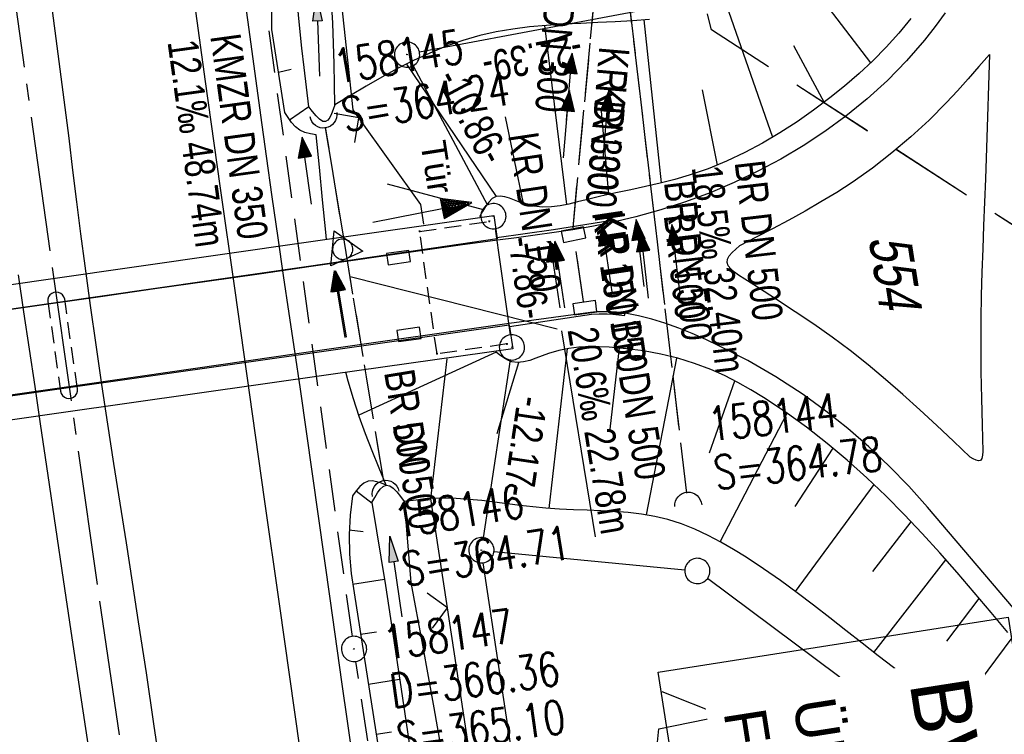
# Model space of a CAD drawing. Extents: x 510806 to 511233, y 466129 to 467087.
# Tile 21 of 35: x 511045 to 511103, y 466620 to 466663. Entities that reach past the tile are written whole.
import ezdxf

# ---------------------------------------------------------------- set-up
doc = ezdxf.new("R2010")
doc.units = 0
doc.header["$LTSCALE"] = 10
doc.header["$MEASUREMENT"] = 0
for name, pattern in [('ACHSE', [5.5, 4, -0.5, 0.5, -0.5]), ('AUSGEZOGEN', [0]), ('LT00', [0]), ('LT05', [0.7, 0.5, -0.2]), ('LT12', [0.4, 0.3, -0.1]), ('LT17', [0.15, 0.1, -0.05]), ('STRICHLINIE2', [0.375, 0.25, -0.125])]:
    doc.linetypes.add(name, pattern=pattern)
doc.layers.get('0').update_dxf_attribs({"linetype": 'LT00'})
for name, color, linetype in [('--EK_BW_TEXT_B', 20, 'LT00'), ('--EK_FBR', 1, 'LT00'), ('--EK_Halt-Pfeil', 4, 'LT00'), ('--EK_Haltung', 7, 'STRICHLINIE2'), ('--EK_Haltung-Text', 140, 'LT00'), ('--EK_Schacht-Text', 5, 'LT00'), ('--EL_DFK_AB_L', 21, 'LT00'), ('--EL_DFK_AB_P', 7, 'LT00'), ('--EL_Halt-Pfeil', 4, 'LT00'), ('--EL_Haltung', 182, 'STRICHLINIE2'), ('--EL_Haltung-Text', 182, 'LT00'), ('-AX-093', 35, 'ACHSE'), ('ABSTAND', 8, 'LT00'), ('DFK_AB_L', 21, 'LT00'), ('DFK_AB_P', 7, 'LT00'), ('DFK_FLUR_NR', 250, 'LT00'), ('DFK_GZPKT', 250, 'LT00'), ('DFK_KATASTER', 250, 'LT00'), ('DFK_NUTZUNG', 250, 'LT00'), ('DFK_VERMPKT', 252, 'LT00'), ('DL', 182, 'LT12'), ('DL_PFEIL', 201, 'LT00'), ('DL_TEXT', 182, 'LT00'), ('FFH', 61, 'LT05'), ('NSG', 61, 'LT05'), ('PFEIL', 140, 'AUSGEZOGEN'), ('TOR_TEXT_B', 11, 'Continuous'), ('V101_AFBR_BAB', 250, 'LT00'), ('V101_BOESCH', 250, 'LT00'), ('V101_BOSCHUNG', 250, 'LT00'), ('V101_BR_KAPPE', 30, 'LT00'), ('V101_BR_WID', 30, 'LT17'), ('V101_BRUECK', 30, 'LT17'), ('V101_GRABEN', 250, 'LT00'), ('V101_H_BORD', 8, 'LT00'), ('V101_KA_PRUF', 182, 'LT00'), ('V101_LD_MARK', 250, 'LT00'), ('V101_SINKK', 182, 'LT00'), ('V101_TOR', 10, 'LT00'), ('V101_UK_DURCH', 182, 'LT00'), ('V101_ZAUN', 40, 'LT00')]:
    doc.layers.add(name, color=color, linetype=linetype)
doc.styles.add('Beschrift', font='ARIAL.TTF')
doc.styles.add('Haltungsbeschriftung', font='ARIAL.TTF', dxfattribs={"width": 0.75})
doc.styles.add('schachtbeschriftung', font='romans.shx', dxfattribs={"width": 0.75, "height": 2})
doc.styles.get("Standard").update_dxf_attribs({"font": 'ARIAL.TTF'})

# ---------------------------------------------------------------- blocks, each defined once
blk = doc.blocks.new('SYMB7010')
at = {"color": 0, "linetype": 'ByBlock'}
for points in [[(-0.031408, 0.499213), (-0.093728, 0.49134), (-0.15457, 0.475719), (-0.212975, 0.452595), (-0.268021, 0.422333), (-0.31884, 0.385411), (-0.36463, 0.342411), (-0.40467, 0.29401), (-0.438329, 0.240973), (-0.465074, 0.184136), (-0.484486, 0.124395), (-0.496256, 0.062692), (-0.5002, 0)], [(0.5002, 0), (0.496256, 0.062692), (0.484485, 0.124395), (0.465074, 0.184136), (0.438329, 0.240973), (0.40467, 0.29401), (0.36463, 0.342411), (0.31884, 0.385411), (0.268021, 0.422333), (0.212975, 0.452595), (0.15457, 0.475719), (0.093728, 0.49134), (0.031408, 0.499213), (-0.031408, 0.499213)], [(-0.5002, 0), (-0.496256, -0.062692), (-0.484486, -0.124395), (-0.465075, -0.184136), (-0.438329, -0.240973), (-0.404671, -0.29401), (-0.36463, -0.342411), (-0.31884, -0.385411), (-0.268021, -0.422333), (-0.212975, -0.452595), (-0.154571, -0.475719), (-0.093728, -0.49134), (-0.031408, -0.499213), (0.031408, -0.499213)], [(0.031408, -0.499213), (0.093728, -0.491341), (0.15457, -0.475719), (0.212975, -0.452595), (0.268021, -0.422333), (0.31884, -0.385411), (0.36463, -0.342411), (0.404671, -0.294011), (0.438329, -0.240974), (0.465075, -0.184136), (0.484486, -0.124395), (0.496256, -0.062692), (0.500201, 0)]]:
    blk.add_lwpolyline(points, dxfattribs=at)
blk = doc.blocks.new('SYMB7001')
at = {"color": 0, "linetype": 'ByBlock'}
for p, q in [((-0.869, -0.506), (0, 1.001)), ((0, 1.001), (0.869, -0.506)), ((-0.5005, 0), (-0.496554, -0.062729)), ((0.869, -0.506), (-0.869, -0.506))]:
    blk.add_line(p, q, dxfattribs=at)
for points in [[(0.5005, 0), (0.496553, 0.062729), (0.484776, 0.124469), (0.465353, 0.184246), (0.438592, 0.241118), (0.404913, 0.294187), (0.364849, 0.342616), (0.319031, 0.385642), (0.268181, 0.422586), (0.213103, 0.452866), (0.154663, 0.476004), (0.093784, 0.491635), (0.031427, 0.499512), (-0.031427, 0.499512), (-0.093784, 0.491635), (-0.154663, 0.476004), (-0.213103, 0.452866), (-0.268181, 0.422586), (-0.319031, 0.385642), (-0.364849, 0.342616), (-0.404913, 0.294187), (-0.438592, 0.241118), (-0.465353, 0.184246), (-0.484776, 0.124469), (-0.496554, 0.062729), (-0.5005, 0)], [(0.031427, -0.499513), (0.093784, -0.491635), (0.154663, -0.476004), (0.213103, -0.452866), (0.268182, -0.422587), (0.319031, -0.385642), (0.364849, -0.342616), (0.404913, -0.294187), (0.438592, -0.241118), (0.465354, -0.184247), (0.484776, -0.124469), (0.496554, -0.062729), (0.500501, 0)], [(-0.496554, -0.062729), (-0.484776, -0.124469), (-0.465353, -0.184246), (-0.438592, -0.241118), (-0.404913, -0.294187), (-0.364849, -0.342616), (-0.319031, -0.385642), (-0.268182, -0.422586), (-0.213103, -0.452866), (-0.154663, -0.476004), (-0.093784, -0.491635), (-0.031427, -0.499513), (0.031427, -0.499513)]]:
    blk.add_lwpolyline(points, dxfattribs=at)
blk = doc.blocks.new('SYMB0003')
at = {"color": 0, "linetype": 'ByBlock'}
for p, q in [((-0.015712, 0), (0.010166, 0.012015)), ((0, -0.021257), (-0.015712, 0)), ((0.010166, 0.012015), (0, -0.021257))]:
    blk.add_line(p, q, dxfattribs=at)
for points in [[(-0.031395, 0.499013), (-0.093691, 0.491144), (-0.154509, 0.475528), (-0.21289, 0.452414), (-0.267913, 0.422164), (-0.318712, 0.385257), (-0.364484, 0.342274), (-0.404509, 0.293893), (-0.438154, 0.240877), (-0.464888, 0.184062), (-0.484292, 0.124345), (-0.496058, 0.062667), (-0.5, 0)], [(0.5, 0), (0.496057, 0.062667), (0.484292, 0.124345), (0.464888, 0.184062), (0.438153, 0.240877), (0.404509, 0.293893), (0.364484, 0.342274), (0.318712, 0.385257), (0.267913, 0.422164), (0.21289, 0.452414), (0.154509, 0.475528), (0.093691, 0.491144), (0.031395, 0.499013), (-0.031395, 0.499013)], [(-0.5, 0), (-0.496058, -0.062667), (-0.484292, -0.124345), (-0.464888, -0.184062), (-0.438154, -0.240877), (-0.404509, -0.293893), (-0.364485, -0.342274), (-0.318712, -0.385257), (-0.267914, -0.422164), (-0.21289, -0.452414), (-0.154509, -0.475529), (-0.093691, -0.491144), (-0.031395, -0.499014), (0.031395, -0.499014)], [(0.031395, -0.499014), (0.093691, -0.491144), (0.154509, -0.475529), (0.21289, -0.452414), (0.267914, -0.422164), (0.318712, -0.385257), (0.364485, -0.342274), (0.404509, -0.293893), (0.438154, -0.240877), (0.464889, -0.184062), (0.484292, -0.124345), (0.496058, -0.062667), (0.5, 0)]]:
    blk.add_lwpolyline(points, dxfattribs=at)
blk = doc.blocks.new('Pfreil3')
at = {"layer": 'PFEIL'}
blk.add_hatch(color=256, dxfattribs=at).paths.add_polyline_path([(-1.549, 0.273), (-1.549, -0.273), (0, 0)])
for p, q in [((-1.549, 0), (-4.831, 0)), ((-1.549, -0.273), (-1.549, 0.273)), ((-1.549, 0.273), (0, 0)), ((0, 0), (-1.549, -0.273))]:
    blk.add_line(p, q, dxfattribs=at)
blk = doc.blocks.new('SYMB0070')
at = {"color": 0, "linetype": 'ByBlock'}
for p, q in [((0.5, 0), (0.2, 0.1)), ((0.2, 0.1), (0.2, 0)), ((-0.5, 0), (0.2, 0)), ((0.468, 0), (0.21, 0.086)), ((0.21, 0.086), (0.21, -0.086)), ((0.21, -0.086), (0.468, 0)), ((0.22, -0.072), (0.437, 0)), ((0.23, -0.058), (0.405, 0)), ((0.24, -0.045), (0.374, 0)), ((0.342, 0), (0.25, 0.031)), ((0.25, 0.031), (0.25, -0.031)), ((0.25, -0.031), (0.342, 0)), ((0.26, -0.017), (0.31, 0)), ((0.27, -0.003), (0.279, 0))]:
    blk.add_line(p, q, dxfattribs=at)
for points in [[(0.2, 0), (0.2, -0.1), (0.5, 0)], [(0.437, 0), (0.22, 0.072), (0.22, -0.072)], [(0.405, 0), (0.23, 0.058), (0.23, -0.058)], [(0.374, 0), (0.24, 0.045), (0.24, -0.045)], [(0.31, 0), (0.26, 0.017), (0.26, -0.017)], [(0.279, 0), (0.27, 0.003), (0.27, -0.003)]]:
    blk.add_lwpolyline(points, dxfattribs=at)
blk = doc.blocks.new('SYMB0011')
at = {"color": 0, "linetype": 'ByBlock'}
for p, q in [((0.5, 0), (-0.5, 0)), ((0, 0.5), (0, -0.5))]:
    blk.add_line(p, q, dxfattribs=at)
blk = doc.blocks.new('SYMB0024')
at = {"color": 0, "linetype": 'ByBlock'}
for p, q in [((-0.5, 0.5), (0, 0)), ((0, 0), (0.5, 0.5))]:
    blk.add_line(p, q, dxfattribs=at)
blk = doc.blocks.new('SYMB1107')
at = {"color": 0, "linetype": 'ByBlock'}
for points in [[(-0.2, 0), (-0.196157, 0.039018), (-0.184776, 0.076537), (-0.166294, 0.111114), (-0.141421, 0.141421), (-0.111114, 0.166294), (-0.076537, 0.184776), (-0.039018, 0.196157), (0, 0.2)], [(0, 0.2), (0.039018, 0.196157), (0.076537, 0.184776), (0.111114, 0.166294), (0.141421, 0.141421), (0.166294, 0.111114), (0.184776, 0.076537), (0.196157, 0.039018), (0.2, 0)]]:
    blk.add_lwpolyline(points, dxfattribs=at)
blk = doc.blocks.new('SYMB0652')
at = {"color": 0, "linetype": 'ByBlock'}
blk.add_lwpolyline([(-0.15, -0.075), (0.15, -0.075), (0.15, 0.075), (-0.15, 0.075), (-0.15, -0.075)], dxfattribs=at)
blk = doc.blocks.new('SYMB7221')
at = {"color": 0, "linetype": 'ByBlock'}
for p, q in [((0, 0.435), (-0.11, 0.065)), ((0.11, 0.065), (0, 0.435)), ((0.25, 0.065), (0.11, 0.065)), ((-0.35, -0.065), (-0.46, -0.435)), ((0.35, -0.065), (0.24, -0.435))]:
    blk.add_line(p, q, dxfattribs=at)
for points in [[(-0.1, -0.435), (-0.24, -0.435), (-0.35, -0.065)], [(0.6, -0.435), (0.46, -0.435), (0.35, -0.065)]]:
    blk.add_lwpolyline(points, dxfattribs=at)

msp = doc.modelspace()

# ---------------------------------------------------------------- linework, layer by layer
at = {"layer": '--EK_BW_TEXT_B'}
msp.add_lwpolyline([(511103.599, 466627.21), (511110.308, 466584.397), (511089.532, 466581.141), (511082.826, 466623.955)], close=True, dxfattribs=at)
at = {"layer": '--EK_FBR'}
for points in [[(511055.019, 466688.812), (511055.62, 466684.233), (511056.221, 466679.654), (511056.717, 466675.874), (511057.214, 466672.094), (511057.713, 466668.315), (511058.216, 466664.536), (511058.725, 466660.757), (511059.241, 466656.98), (511059.577, 466654.554), (511059.919, 466652.129), (511060.268, 466649.705), (511060.598, 466647.463), (511060.932, 466645.223), (511061.266, 466642.982), (511061.597, 466640.74), (511061.96, 466638.228), (511062.317, 466635.715), (511062.669, 466633.202), (511063.021, 466630.688), (511063.373, 466628.174), (511064.055, 466623.376), (511064.75, 466618.579)], [(511044.882, 466677.857), (511045.316, 466674.681), (511045.752, 466671.506), (511046.187, 466668.33), (511046.619, 466665.154), (511047.044, 466661.978), (511047.461, 466658.8), (511047.865, 466655.62), (511048.1, 466653.728), (511048.333, 466651.836), (511048.57, 466649.944), (511048.814, 466648.053), (511049.133, 466645.702), (511049.467, 466643.354), (511049.813, 466641.007), (511050.168, 466638.661), (511050.531, 466636.316), (511050.898, 466633.972), (511051.266, 466631.627), (511051.633, 466629.283), (511051.995, 466626.938), (511052.454, 466623.909), (511052.904, 466620.879), (511053.346, 466617.847)], [(511099.868, 466663.058), (511099.271, 466662.23), (511098.639, 466661.428), (511097.57, 466660.202), (511096.432, 466659.042), (511095.23, 466657.949), (511093.968, 466656.922), (511092.725, 466656.014), (511091.436, 466655.166), (511090.107, 466654.378), (511088.74, 466653.652), (511087.341, 466652.987), (511085.914, 466652.383), (511084.461, 466651.842), (511082.989, 466651.364), (511081.501, 466650.948), (511080, 466650.596), (511078.891, 466650.376), (511077.778, 466650.185), (511076.663, 466650.014), (511075.546, 466649.859), (511074.428, 466649.713), (511073.309, 466649.568), (511071.094, 466649.272), (511068.881, 466648.962), (511066.669, 466648.644), (511064.457, 466648.321), (511062.245, 466647.997), (511059.159, 466647.551), (511056.072, 466647.11), (511052.985, 466646.673), (511049.897, 466646.236), (511046.81, 466645.798), (511041.554, 466645.045)], [(511102.484, 466660.581), (511101.86, 466659.857), (511101.231, 466659.138), (511100.592, 466658.427), (511099.94, 466657.728), (511098.903, 466656.689), (511097.824, 466655.692), (511096.703, 466654.742), (511095.543, 466653.842), (511094.346, 466652.995), (511093.429, 466652.399), (511092.495, 466651.831), (511091.547, 466651.285), (511090.587, 466650.758), (511089.619, 466650.244), (511088.646, 466649.739), (511087.669, 466649.239)], [(511102.484, 466660.581), (511102.431, 466658.735), (511102.376, 466656.889), (511102.316, 466655.044), (511102.25, 466653.198), (511102.196, 466651.817), (511102.14, 466650.436), (511102.087, 466649.055), (511102.041, 466647.674), (511102.004, 466646.293), (511101.981, 466644.911), (511101.975, 466643.337), (511101.987, 466641.762), (511102.013, 466640.187), (511102.048, 466638.612), (511102.087, 466637.037)], [(511087.609, 466647.492), (511087.369, 466647.675), (511087.156, 466647.86), (511086.997, 466648.048), (511086.921, 466648.24), (511086.944, 466648.433), (511087.051, 466648.631), (511087.222, 466648.832), (511087.435, 466649.035), (511087.669, 466649.239)], [(511049.238, 466618.249), (511048.625, 466622.31), (511048.019, 466626.371), (511047.564, 466629.449), (511047.111, 466632.527), (511046.657, 466635.606), (511046.199, 466638.683), (511045.868, 466640.892), (511045.537, 466643.1), (511045.209, 466645.309), (511044.889, 466647.519)], [(511101.347, 466636.699), (511100.359, 466637.639), (511099.366, 466638.574), (511098.367, 466639.5), (511097.356, 466640.412), (511096.331, 466641.305), (511095.288, 466642.175), (511094.223, 466643.016), (511093.158, 466643.81), (511092.073, 466644.578), (511090.971, 466645.325), (511089.857, 466646.056), (511088.735, 466646.776), (511087.609, 466647.492)], [(511108.556, 466622.294), (511098.812, 466633.729), (511097.707, 466634.97), (511096.549, 466636.165), (511095.34, 466637.309), (511094.081, 466638.4), (511092.776, 466639.435), (511091.428, 466640.41), (511089.816, 466641.461), (511088.153, 466642.427), (511086.444, 466643.308), (511085.657, 466643.678), (511084.859, 466644.025), (511084.052, 466644.347), (511083.233, 466644.639), (511082.458, 466644.879), (511081.673, 466645.079), (511080.878, 466645.23), (511080.357, 466645.296), (511079.833, 466645.326), (511079.498, 466645.323), (511079.162, 466645.308), (511078.827, 466645.285), (511073.991, 466644.619), (511063.187, 466643.087), (511047.455, 466640.815), (511031.616, 466638.554)], [(511102.087, 466637.037), (511102.07, 466636.814), (511102.033, 466636.626), (511101.956, 466636.509), (511101.844, 466636.485), (511101.698, 466636.522), (511101.528, 466636.601), (511101.347, 466636.699)]]:
    msp.add_lwpolyline(points, dxfattribs=at)
at = {"layer": '--EK_Haltung'}
for p, q in [((511064.692, 466626.07), (511058.25, 466672.873)), ((511077.788, 466650.301), (511079.259, 466666.141)), ((511084.531, 466634.571), (511080.942, 466665.265)), ((511066.554, 466635.268), (511063.1, 466656.27)), ((511078.412, 466645.935), (511077.887, 466649.478)), ((511068.35, 466601.324), (511064.904, 466624.585))]:
    msp.add_line(p, q, dxfattribs=at)
at = {"layer": '--EK_Haltung-Text', "flags": 128}
msp.add_lwpolyline([(511076.846, 466644.283), (511064.559, 466647.397)], dxfattribs=at)
at = {"layer": '--EL_DFK_AB_L'}
for p, q in [((511089.203, 466664.581), (511068.677, 466660.709)), ((511068.294, 466659.908), (511072.707, 466651.652)), ((511073.165, 466650.247), (511074.055, 466643.952)), ((511074.049, 466642.468), (511072.462, 466631.921)), ((511093.298, 466492.712), (511072.462, 466630.438))]:
    msp.add_line(p, q, dxfattribs=at)
at = {"layer": '--EL_Haltung'}
for p, q in [((511064.692, 466626.07), (511058.25, 466672.873)), ((511077.788, 466650.301), (511079.259, 466666.141)), ((511084.531, 466634.571), (511080.942, 466665.265)), ((511066.554, 466635.268), (511063.1, 466656.27)), ((511078.412, 466645.935), (511077.887, 466649.478)), ((511068.35, 466601.324), (511064.904, 466624.585))]:
    msp.add_line(p, q, dxfattribs=at)
at = {"layer": '-AX-093', "ltscale": 0.2}
msp.add_lwpolyline([(511019.146, 466886.319), (511021.02, 466866.407), (511022.973, 466846.503), (511025.005, 466826.606), (511027.117, 466806.718), (511029.309, 466786.839), (511031.58, 466766.968), (511033.931, 466747.107), (511036.361, 466727.255), (511038.87, 466707.413), (511041.459, 466687.581), (511044.127, 466667.76), (511046.875, 466647.95), (511049.701, 466628.15), (511052.607, 466608.363), (511055.592, 466588.587), (511058.656, 466568.823), (511061.799, 466549.071), (511065.021, 466529.333), (511068.322, 466509.607)], dxfattribs=at)
at = {"layer": 'DFK_AB_L'}
for p, q in [((511089.203, 466664.581), (511068.677, 466660.709)), ((511068.294, 466659.908), (511072.707, 466651.652)), ((511073.165, 466650.247), (511074.055, 466643.952)), ((511074.049, 466642.468), (511072.462, 466631.921)), ((511093.298, 466492.712), (511072.462, 466630.438))]:
    msp.add_line(p, q, dxfattribs=at)
at = {"layer": 'DFK_KATASTER'}
for p, q in [((511073.097, 466631.108), (511084.414, 466630.022)), ((511110.619, 466610.978), (511085.761, 466629.502))]:
    msp.add_line(p, q, dxfattribs=at)
at = {"layer": 'DL'}
for p, q in [((511077.788, 466650.301), (511079.259, 466666.141)), ((511084.531, 466634.571), (511080.942, 466665.265)), ((511066.554, 466635.268), (511063.1, 466656.27)), ((511078.412, 466645.935), (511077.887, 466649.478))]:
    msp.add_line(p, q, dxfattribs=at)
at = {"layer": 'FFH', "flags": 128}
msp.add_lwpolyline([(511170.277, 466574.286), (511142.752, 466607.757), (511116.224, 466642.472), (511086, 466662.031), (511047.173, 466822.258), (511028.627, 466962.75), (511027.597, 467018.053), (511036.726, 467078.711)], dxfattribs=at)
at = {"layer": 'NSG', "flags": 128}
msp.add_lwpolyline([(511170.276, 466574.291), (511142.754, 466607.758), (511116.227, 466642.473), (511086, 466662.031), (511047.176, 466822.262), (511028.629, 466962.75), (511027.598, 467018.055), (511036.728, 467078.711)], dxfattribs=at)
at = {"layer": 'V101_AFBR_BAB'}
for points in [[(511055.019, 466688.812), (511055.62, 466684.233), (511056.221, 466679.654), (511056.717, 466675.874), (511057.214, 466672.094), (511057.713, 466668.315), (511058.216, 466664.536), (511058.725, 466660.757), (511059.241, 466656.98), (511059.577, 466654.554), (511059.919, 466652.129), (511060.268, 466649.705), (511060.598, 466647.463), (511060.932, 466645.223), (511061.266, 466642.982), (511061.597, 466640.74), (511061.96, 466638.228), (511062.317, 466635.715), (511062.669, 466633.202), (511063.021, 466630.688), (511063.373, 466628.174), (511064.055, 466623.376), (511064.75, 466618.579)], [(511044.882, 466677.857), (511045.316, 466674.681), (511045.752, 466671.506), (511046.187, 466668.33), (511046.619, 466665.154), (511047.044, 466661.978), (511047.461, 466658.8), (511047.865, 466655.62), (511048.1, 466653.728), (511048.333, 466651.836), (511048.57, 466649.944), (511048.814, 466648.053), (511049.133, 466645.702), (511049.467, 466643.354), (511049.813, 466641.007), (511050.168, 466638.661), (511050.531, 466636.316), (511050.898, 466633.972), (511051.266, 466631.627), (511051.633, 466629.283), (511051.995, 466626.938), (511052.454, 466623.909), (511052.904, 466620.879), (511053.346, 466617.847)], [(511099.868, 466663.058), (511099.271, 466662.23), (511098.639, 466661.428), (511097.57, 466660.202), (511096.432, 466659.042), (511095.23, 466657.949), (511093.968, 466656.922), (511092.725, 466656.014), (511091.436, 466655.166), (511090.107, 466654.378), (511088.74, 466653.652), (511087.341, 466652.987), (511085.914, 466652.383), (511084.461, 466651.842), (511082.989, 466651.364), (511081.501, 466650.948), (511080, 466650.596), (511078.891, 466650.376), (511077.778, 466650.185), (511076.663, 466650.014), (511075.546, 466649.859), (511074.428, 466649.713), (511073.309, 466649.568), (511071.094, 466649.272), (511068.881, 466648.962), (511066.669, 466648.644), (511064.457, 466648.321), (511062.245, 466647.997), (511059.159, 466647.551), (511056.072, 466647.11), (511052.985, 466646.673), (511049.897, 466646.236), (511046.81, 466645.798), (511041.554, 466645.045)], [(511102.484, 466660.581), (511101.86, 466659.857), (511101.231, 466659.138), (511100.592, 466658.427), (511099.94, 466657.728), (511098.903, 466656.689), (511097.824, 466655.692), (511096.703, 466654.742), (511095.543, 466653.842), (511094.346, 466652.995), (511093.429, 466652.399), (511092.495, 466651.831), (511091.547, 466651.285), (511090.587, 466650.758), (511089.619, 466650.244), (511088.646, 466649.739), (511087.669, 466649.239)], [(511102.484, 466660.581), (511102.431, 466658.735), (511102.376, 466656.889), (511102.316, 466655.044), (511102.25, 466653.198), (511102.196, 466651.817), (511102.14, 466650.436), (511102.087, 466649.055), (511102.041, 466647.674), (511102.004, 466646.293), (511101.981, 466644.911), (511101.975, 466643.337), (511101.987, 466641.762), (511102.013, 466640.187), (511102.048, 466638.612), (511102.087, 466637.037)], [(511087.609, 466647.492), (511087.369, 466647.675), (511087.156, 466647.86), (511086.997, 466648.048), (511086.921, 466648.24), (511086.944, 466648.433), (511087.051, 466648.631), (511087.222, 466648.832), (511087.435, 466649.035), (511087.669, 466649.239)], [(511049.238, 466618.249), (511048.625, 466622.31), (511048.019, 466626.371), (511047.564, 466629.449), (511047.111, 466632.527), (511046.657, 466635.606), (511046.199, 466638.683), (511045.868, 466640.892), (511045.537, 466643.1), (511045.209, 466645.309), (511044.889, 466647.519)], [(511101.347, 466636.699), (511100.359, 466637.639), (511099.366, 466638.574), (511098.367, 466639.5), (511097.356, 466640.412), (511096.331, 466641.305), (511095.288, 466642.175), (511094.223, 466643.016), (511093.158, 466643.81), (511092.073, 466644.578), (511090.971, 466645.325), (511089.857, 466646.056), (511088.735, 466646.776), (511087.609, 466647.492)], [(511108.556, 466622.294), (511098.812, 466633.729), (511097.707, 466634.97), (511096.549, 466636.165), (511095.34, 466637.309), (511094.081, 466638.4), (511092.776, 466639.435), (511091.428, 466640.41), (511089.816, 466641.461), (511088.153, 466642.427), (511086.444, 466643.308), (511085.657, 466643.678), (511084.859, 466644.025), (511084.052, 466644.347), (511083.233, 466644.639), (511082.458, 466644.879), (511081.673, 466645.079), (511080.878, 466645.23), (511080.357, 466645.296), (511079.833, 466645.326), (511079.498, 466645.323), (511079.162, 466645.308), (511078.827, 466645.285), (511073.991, 466644.619), (511063.187, 466643.087), (511047.455, 466640.815), (511031.616, 466638.554)], [(511102.087, 466637.037), (511102.07, 466636.814), (511102.033, 466636.626), (511101.956, 466636.509), (511101.844, 466636.485), (511101.698, 466636.522), (511101.528, 466636.601), (511101.347, 466636.699)]]:
    msp.add_lwpolyline(points, dxfattribs=at)
at = {"layer": 'V101_BOESCH'}
for points in [[(511062.545, 466655.811), (511062.206, 466655.871), (511061.882, 466655.953), (511061.587, 466656.081), (511061.318, 466656.281), (511061.085, 466656.538), (511060.876, 466656.832), (511060.679, 466657.145), (511059.913, 466662.067), (511059.923, 466663.372)], [(511082.317, 466662.656), (511081.303, 466662.576), (511080.284, 466662.517), (511079.263, 466662.469), (511078.242, 466662.423), (511077.223, 466662.371), (511076.209, 466662.304), (511075.203, 466662.212), (511074.205, 466662.088), (511073.221, 466661.921), (511072.25, 466661.704), (511071.247, 466661.414), (511070.26, 466661.065), (511069.289, 466660.664), (511068.329, 466660.22), (511067.38, 466659.739), (511066.44, 466659.228), (511065.506, 466658.696), (511064.576, 466658.149), (511063.648, 466657.594)], [(511097.826, 466662.708), (511097.115, 466661.838), (511096.363, 466661.005), (511095.574, 466660.208), (511094.751, 466659.443), (511093.898, 466658.708), (511093.017, 466658), (511092.058, 466657.278), (511091.072, 466656.589), (511090.063, 466655.937), (511089.029, 466655.328), (511087.973, 466654.767), (511086.895, 466654.258), (511085.797, 466653.807), (511084.678, 466653.418), (511083.822, 466653.167), (511082.956, 466652.946), (511082.084, 466652.744), (511081.206, 466652.555), (511080.326, 466652.368), (511079.444, 466652.174), (511078.563, 466651.965), (511078.051, 466651.835), (511077.538, 466651.712), (511077.024, 466651.611), (511076.506, 466651.545), (511075.983, 466651.531), (511075.453, 466651.583), (511074.916, 466651.716), (511074.613, 466651.827), (511074.312, 466651.949), (511074.018, 466652.061), (511073.736, 466652.145), (511073.47, 466652.182), (511073.226, 466652.152), (511072.991, 466652.031), (511072.78, 466651.83), (511072.587, 466651.571), (511072.407, 466651.271), (511072.232, 466650.952)], [(511063.154, 466649.613), (511063.113, 466650.04), (511062.926, 466651.968), (511062.736, 466653.89), (511062.545, 466655.811)], [(511103.577, 466626.301), (511102.582, 466627.493), (511101.582, 466628.681), (511100.571, 466629.86), (511099.544, 466631.027), (511098.499, 466632.176), (511097.429, 466633.305), (511096.333, 466634.407), (511095.207, 466635.48), (511094.05, 466636.518), (511092.86, 466637.518), (511091.636, 466638.475), (511090.378, 466639.383), (511089.082, 466640.238), (511088.325, 466640.699), (511087.553, 466641.135), (511086.765, 466641.537), (511085.956, 466641.9), (511084.99, 466642.263), (511084, 466642.565), (511082.992, 466642.809), (511081.972, 466642.997), (511080.947, 466643.133), (511079.923, 466643.219), (511079.327, 466643.246), (511078.732, 466643.249), (511078.136, 466643.219), (511077.539, 466643.148), (511076.94, 466643.027), (511076.337, 466642.848), (511075.961, 466642.707), (511075.585, 466642.562), (511075.214, 466642.434), (511074.85, 466642.343), (511074.496, 466642.311), (511074.155, 466642.359), (511073.913, 466642.454), (511073.678, 466642.59), (511073.447, 466642.754), (511073.218, 466642.931)], [(511066.708, 466635.04), (511066.287, 466636.054), (511065.873, 466637.07), (511065.474, 466638.09), (511065.098, 466639.116), (511064.753, 466640.151), (511064.446, 466641.196), (511064.312, 466641.734)], [(511066.708, 466635.04), (511066.422, 466635.151), (511066.141, 466635.24), (511065.873, 466635.286), (511065.623, 466635.267), (511065.367, 466635.15), (511065.133, 466634.951), (511064.915, 466634.697), (511064.705, 466634.415), (511064.559, 466633.266), (511064.495, 466632.111), (511064.515, 466630.953), (511064.617, 466629.8), (511064.801, 466628.657), (511071.781, 466583.902)], [(511102.516, 466619.929), (511101.184, 466620.919), (511099.852, 466621.908), (511098.523, 466622.9), (511097.202, 466623.9), (511095.89, 466624.909), (511094.929, 466625.662), (511093.972, 466626.418), (511093.013, 466627.173), (511092.049, 466627.921), (511091.074, 466628.659), (511090.085, 466629.382), (511089.078, 466630.086), (511088.048, 466630.765), (511087.311, 466631.223), (511086.561, 466631.658), (511085.796, 466632.062), (511085.017, 466632.425), (511084.224, 466632.74), (511083.415, 466632.996), (511082.64, 466633.181), (511081.852, 466633.316), (511081.055, 466633.411), (511080.25, 466633.475), (511079.439, 466633.519), (511078.624, 466633.551), (511077.807, 466633.581), (511076.99, 466633.62), (511076.174, 466633.675), (511075.408, 466633.749), (511074.645, 466633.838), (511073.884, 466633.936), (511073.125, 466634.033), (511072.367, 466634.122), (511071.61, 466634.195), (511070.854, 466634.244), (511070.098, 466634.261), (511069.341, 466634.238), (511068.82, 466634.196), (511068.298, 466634.139), (511067.776, 466634.075)]]:
    msp.add_lwpolyline(points, dxfattribs=at)
at = {"layer": 'V101_BOSCHUNG'}
for p, q in [((511091.054, 466665.816), (511095.434, 466660.074)), ((511086.875, 466663.547), (511089.626, 466655.673)), ((511081.993, 466662.628), (511083.015, 466652.96)), ((511076.098, 466662.296), (511077.388, 466651.68)), ((511090.861, 466661.12), (511092.674, 466657.736)), ((511067.909, 466660.011), (511073.226, 466652.152)), ((511060.308, 466659.526), (511061.065, 466659.711)), ((511085.441, 466658.487), (511086.343, 466654.024)), ((511060.966, 466656.7), (511062.105, 466657.489)), ((511079.455, 466657.213), (511079.881, 466652.271)), ((511073.756, 466656.876), (511074.836, 466651.744)), ((511072.483, 466651.368), (511066.783, 466652.897)), ((511076.378, 466633.658), (511077.461, 466643.135)), ((511079.984, 466638.353), (511080.534, 466643.173)), ((511073.218, 466642.931), (511065.071, 466639.184)), ((511082.143, 466633.271), (511083.949, 466642.578)), ((511073.292, 466638.105), (511074.575, 466642.313)), ((511085.872, 466636.956), (511087.387, 466641.223)), ((511086.51, 466631.686), (511090.485, 466639.307)), ((511090.965, 466633.779), (511093.208, 466637.232)), ((511090.986, 466628.725), (511095.64, 466635.073)), ((511064.925, 466634.708), (511065.86, 466633.97)), ((511095.571, 466629.91), (511097.85, 466632.866)), ((511064.504, 466632.384), (511065.328, 466632.289)), ((511095.638, 466625.106), (511099.91, 466630.615)), ((511064.711, 466629.158), (511066.604, 466629.464)), ((511099.965, 466625.791), (511101.885, 466628.323)), ((511065.184, 466626.202), (511066.119, 466626.347)), ((511100.465, 466621.452), (511103.846, 466625.977)), ((511065.646, 466623.238), (511067.497, 466623.525)), ((511066.109, 466620.273), (511067.024, 466620.415))]:
    msp.add_line(p, q, dxfattribs=at)
at = {"layer": 'V101_BR_KAPPE'}
for points in [[(511073.089, 466651.028), (511073.292, 466649.638), (511062.224, 466648.024), (511046.828, 466645.821), (511030.977, 466643.559), (511021.021, 466642.123), (511020.821, 466643.657), (511030.717, 466644.964), (511046.783, 466647.268), (511062.088, 466649.461), (511073.089, 466651.028)], [(511074.001, 466644.551), (511074.211, 466643.126), (511063.414, 466641.608), (511047.409, 466639.327), (511032.019, 466637.115), (511021.899, 466635.648), (511021.721, 466637.087), (511031.638, 466638.504), (511047.439, 466640.765), (511063.138, 466643.014), (511074.001, 466644.551)]]:
    msp.add_lwpolyline(points, dxfattribs=at)
at = {"layer": 'V101_BR_WID'}
msp.add_lwpolyline([(511073.862, 466643.41), (511069.716, 466642.827), (511068.682, 466650.088), (511072.826, 466650.679)], dxfattribs=at)
at = {"layer": 'V101_BRUECK'}
msp.add_lwpolyline([(511048.383, 466640.75), (511047.628, 466646.071), (511047.583, 466646.204), (511047.504, 466646.32), (511047.396, 466646.41), (511047.268, 466646.466), (511047.129, 466646.485), (511046.99, 466646.465), (511046.862, 466646.408), (511046.755, 466646.317), (511046.677, 466646.201), (511046.634, 466646.068), (511046.629, 466645.928), (511047.384, 466640.606), (511047.424, 466640.469), (511047.502, 466640.348), (511047.61, 466640.254), (511047.741, 466640.194), (511047.883, 466640.174), (511048.025, 466640.194), (511048.156, 466640.254), (511048.265, 466640.348), (511048.342, 466640.469), (511048.383, 466640.607)], close=True, dxfattribs=at)
at = {"layer": 'V101_GRABEN'}
for points in [[(511063.648, 466657.594), (511063.629, 466658.805), (511063.606, 466660.016), (511063.573, 466661.227), (511063.526, 466662.436), (511063.435, 466664.069), (511063.314, 466665.701), (511063.171, 466667.331), (511063.011, 466668.96), (511062.839, 466670.589), (511062.661, 466672.217)], [(511062.106, 466657.484), (511061.968, 466658.641), (511061.833, 466659.799), (511061.704, 466660.958), (511061.582, 466662.117), (511061.429, 466663.744)], [(511063.648, 466657.594), (511063.553, 466657.317), (511063.455, 466657.06), (511063.35, 466656.841), (511063.234, 466656.68), (511063.106, 466656.596), (511062.934, 466656.613), (511062.743, 466656.737), (511062.539, 466656.941), (511062.324, 466657.199), (511062.106, 466657.484)], [(511065.854, 466634.004), (511066.019, 466634.3), (511066.184, 466634.575), (511066.353, 466634.805), (511066.527, 466634.967), (511066.708, 466635.04), (511066.91, 466635.001), (511067.12, 466634.86), (511067.336, 466634.641), (511067.555, 466634.371), (511067.776, 466634.075)], [(511065.854, 466634.004), (511066.668, 466629.079), (511067.504, 466623.476), (511068.341, 466617.873), (511069.18, 466612.271), (511070.023, 466606.669), (511070.871, 466601.068), (511071.726, 466595.468), (511072.587, 466589.87), (511073.457, 466584.272), (511074.132, 466579.973), (511074.81, 466575.675), (511075.49, 466571.377), (511076.17, 466567.079), (511076.848, 466562.781), (511077.521, 466558.482), (511078.189, 466554.182), (511078.849, 466549.881), (511079.498, 466545.578), (511080.076, 466541.681), (511080.647, 466537.783), (511081.213, 466533.885), (511081.776, 466529.986), (511082.339, 466526.087)], [(511067.776, 466634.075), (511068.17, 466629.266), (511068.845, 466625.553), (511069.519, 466621.839), (511070.189, 466618.125)]]:
    msp.add_lwpolyline(points, dxfattribs=at)
at = {"layer": 'V101_H_BORD'}
msp.add_line((511080.842, 466645.099), (511080.878, 466645.23), dxfattribs=at)
for points in [[(511080, 466650.596), (511079.975, 466650.718), (511076.631, 466650.172), (511073.273, 466649.715)], [(511074.024, 466644.451), (511078.879, 466645.178), (511079.343, 466645.197), (511079.808, 466645.197), (511080.153, 466645.176), (511080.497, 466645.141), (511080.842, 466645.099)]]:
    msp.add_lwpolyline(points, dxfattribs=at)
at = {"layer": 'V101_LD_MARK'}
msp.add_lwpolyline([(511062.198, 466615.151), (511061.283, 466621.579), (511060.369, 466628.006), (511059.489, 466634.201), (511058.609, 466640.396), (511057.732, 466646.592), (511056.859, 466652.787), (511055.99, 466658.984), (511055.127, 466665.181), (511054.271, 466671.379), (511053.423, 466677.578), (511052.585, 466683.777), (511051.757, 466689.978), (511050.941, 466696.181), (511050.138, 466702.384), (511049.401, 466708.172), (511048.675, 466713.962), (511047.958, 466719.753), (511047.248, 466725.545)], dxfattribs=at)
at = {"layer": 'V101_ZAUN'}
msp.add_line((511072.606, 466612.933), (511070.333, 466627.76), dxfattribs=at)
for points in [[(511065.084, 466656.828), (511064.751, 466657.294), (511063.208, 466671.638)], [(511068.927, 466650.515), (511068.749, 466651.692), (511065.084, 466656.828)], [(511070.333, 466627.76), (511069.34, 466634.234), (511070.32, 466642.539)]]:
    msp.add_lwpolyline(points, dxfattribs=at)

# ---------------------------------------------------------------- block references
at = {"layer": '--EK_Halt-Pfeil', "zscale": 4}
for p, xscale, yscale, rotation in [((511079.741, 466656.427), 4.000000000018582, 3.999999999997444, 85.06133097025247), ((511061.991, 466653.693), 3.999999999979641, 4, 97.83789000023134), ((511079.801, 466648.479), 4.000000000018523, 3.999999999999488, 98.53893097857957), ((511083.883, 466648.504), 4.000000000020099, 4, 96.66983000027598), ((511063.948, 466645.778), 3.999999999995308, 4, 99.33871000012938)]:
    msp.add_blockref('SYMB0070', p, dxfattribs=dict(at, xscale=xscale, yscale=yscale, rotation=rotation))
at = {"layer": '--EL_DFK_AB_P', "xscale": 1.500000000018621, "yscale": 1.5, "zscale": 1.5, "rotation": 264.7377099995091}
for p in [(511067.94, 466660.57), (511073.06, 466650.99), (511074.16, 466643.21), (511072.35, 466631.18)]:
    msp.add_blockref('SYMB0003', p, dxfattribs=at)
at = {"layer": '--EL_Halt-Pfeil', "zscale": 4}
for p, xscale, yscale, rotation in [((511077.567, 466658.674), 4.000000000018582, 3.999999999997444, 85.06133097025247), ((511061.991, 466653.693), 3.999999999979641, 4, 97.83789000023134), ((511081.768, 466648.804), 4.000000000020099, 4, 96.669830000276), ((511076.719, 466647.526), 4.000000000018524, 3.999999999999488, 98.53893097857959), ((511064.018, 466645.783), 3.999999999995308, 4, 99.33871000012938)]:
    msp.add_blockref('SYMB0070', p, dxfattribs=dict(at, xscale=xscale, yscale=yscale, rotation=rotation))
at = {"layer": 'DFK_AB_P', "xscale": 1.500000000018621, "yscale": 1.5, "zscale": 1.5, "rotation": 264.7377099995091}
for p in [(511067.94, 466660.57), (511073.06, 466650.99), (511074.16, 466643.21), (511072.35, 466631.18)]:
    msp.add_blockref('SYMB0003', p, dxfattribs=at)
at = {"layer": 'DFK_GZPKT', "xscale": 1.500000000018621, "yscale": 1.5, "zscale": 1.5, "rotation": 264.7377099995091}
msp.add_blockref('SYMB7010', (511085.16, 466629.95), dxfattribs=at)
at = {"layer": 'DFK_NUTZUNG', "xscale": 10.00000000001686, "yscale": 10, "zscale": 10, "rotation": 264.7377100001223}
msp.add_blockref('SYMB7221', (511086.986, 466617.808), dxfattribs=at)
at = {"layer": 'DFK_VERMPKT', "xscale": 1.200000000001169, "yscale": 1.200000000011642, "zscale": 1.2, "rotation": 264.7377100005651}
msp.add_blockref('SYMB7001', (511064.12, 466649.03), dxfattribs=at)
at = {"layer": 'DL_PFEIL', "zscale": 4}
for p, xscale, yscale, rotation in [((511077.395, 466656.442), 4.000000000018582, 3.999999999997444, 85.06133097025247), ((511082.035, 466648.124), 4.000000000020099, 4, 96.66983000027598), ((511076.999, 466647.53), 4.000000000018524, 3.999999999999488, 98.53893097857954), ((511064.018, 466645.783), 3.999999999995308, 4, 99.33871000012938)]:
    msp.add_blockref('SYMB0070', p, dxfattribs=dict(at, xscale=xscale, yscale=yscale, rotation=rotation))
at = {"layer": 'PFEIL'}
for p, rotation in [((511062.557, 466664.115), 92.33372446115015), ((511066.917, 466632.015), 98.5207974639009)]:
    msp.add_blockref('Pfreil3', p, dxfattribs=dict(at, rotation=rotation))
at = {"layer": 'V101_BR_WID', "xscale": 0.1000000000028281, "yscale": 0.09999999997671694, "zscale": 0.1, "rotation": 278.9019100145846}
for p in [(511072.826, 466650.679), (511068.682, 466650.088), (511073.862, 466643.41), (511069.716, 466642.827)]:
    msp.add_blockref('SYMB0011', p, dxfattribs=at)
at = {"layer": 'V101_KA_PRUF', "xscale": 1.49999999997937, "yscale": 1.5, "zscale": 1.5, "rotation": 278.9019099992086}
msp.add_blockref('SYMB0003', (511064.794, 466625.327), dxfattribs=at)
at = {"layer": 'V101_SINKK', "zscale": 4.5}
for p, xscale, yscale, rotation in [((511077.816, 466649.896), 4.49999999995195, 4.499999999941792, 11.20063289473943), ((511067.431, 466648.531), 4.499999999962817, 4.5, 8.190014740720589), ((511078.489, 466645.557), 4.500000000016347, 4.5, 187.8519271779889), ((511068.053, 466643.979), 4.499999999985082, 4.5, 188.0712074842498)]:
    msp.add_blockref('SYMB0652', p, dxfattribs=dict(at, xscale=xscale, yscale=yscale, rotation=rotation))
at = {"layer": 'V101_TOR', "xscale": 6.00000000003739, "yscale": 6.000000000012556, "zscale": 6, "rotation": 11.1400722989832}
msp.add_blockref('SYMB0070', (511068.847, 466651.216), dxfattribs=at)
at = {"layer": 'V101_UK_DURCH', "zscale": 4}
for p, xscale, yscale, rotation in [((511062.978, 466657.011), 4.00000000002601, 4, 188.6544472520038), ((511066.676, 466634.528), 3.999999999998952, 4.000000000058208, 11.66691461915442), ((511084.618, 466633.826), 4.000000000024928, 4.000000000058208, 3.639457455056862)]:
    msp.add_blockref('SYMB1107', p, dxfattribs=dict(at, xscale=xscale, yscale=yscale, rotation=rotation))
at = {"layer": 'V101_ZAUN', "yscale": 2.099999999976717, "zscale": 2.1}
for p, xscale, rotation in [((511065.084, 466656.828), 2.100000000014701, 125.513869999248), ((511070.333, 466627.76), 2.099999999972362, 98.71658000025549)]:
    msp.add_blockref('SYMB0024', p, dxfattribs=dict(at, xscale=xscale, rotation=rotation))

# ---------------------------------------------------------------- texts
at = {"layer": '--EK_Haltung-Text', "style": 'Haltungsbeschriftung', "width": 0.75}
for s, rotation, p in [('KR DN 300', 265.06132, (511076.35, 466666.73)), ('12.1‰ 48.74m', -82.1621, (511053.724, 466661.319)), ('KMZR DN 350', -82.1621, (511056.26, 466661.668)), ('KR DN 150', 278.53892, (511073.927, 466655.802)), ('BR DN 500', -83.33018, (511087.366, 466654.183)), ('18.5‰ 32.40m', -83.33018, (511084.823, 466653.886)), ('%%U20.6‰ 22.78m', -80.66129, (511077.453, 466644.243)), ('BR DN 500', -80.66129, (511079.98, 466644.659))]:
    msp.add_text(s, height=1.8, rotation=rotation, dxfattribs=at).set_placement(p)
at = {"layer": '--EK_Schacht-Text', "style": 'schachtbeschriftung', "width": 0.75}
for s, rotation, p in [('158145', 9.33871, (511063.784, 466658.851)), ('S=364.24', 9.33871, (511064.252, 466656.009)), ('158144', 6.66983, (511085.934, 466637.635)), ('S=364.78', 6.66983, (511086.269, 466634.774)), ('158146', 9.33871, (511067.374, 466631.89)), ('S=364.71', 9.33871, (511067.841, 466629.048)), ('158147', 7.83789, (511066.705, 466624.68)), ('D=366.36', 7.83789, (511067.098, 466621.827)), ('S=365.10', 7.83789, (511067.491, 466618.974))]:
    msp.add_text(s, height=2, rotation=rotation, dxfattribs=at).set_placement(p)
at = {"layer": '--EL_Haltung-Text', "style": 'Haltungsbeschriftung', "width": 0.75}
for s, rotation, p in [('KMZR DN 350', -82.1621, (511056.26, 466661.668)), ('KR DN 300', 265.06132, (511079.35, 466661.083)), ('BR DN 500', -83.33018, (511083.174, 466652.998)), ('KR DN 150', 278.53892, (511079.047, 466651.057)), ('BR DN 500', -80.66129, (511066.568, 466641.728))]:
    msp.add_text(s, height=1.8, rotation=rotation, dxfattribs=at).set_placement(p)
at = {"layer": 'ABSTAND', "width": 0.75}
for s, rotation, p in [(' -22.39-', -169.31738, (511078.668, 466661.88)), (' -10.86-', -61.8797, (511069.394, 466659.623)), (' -7.86-', -81.9521, (511073.857, 466650.192)), (' -12.17-', -98.55483, (511074.598, 466640.922))]:
    msp.add_text(s, height=1.8, rotation=rotation, dxfattribs=at).set_placement(p)
at = {"layer": 'DFK_FLUR_NR', "oblique": 13.754, "width": 0.75}
msp.add_text('554', height=2.5, rotation=278.9019, dxfattribs=at).set_placement((511095.306, 466649.725))
at = {"layer": 'DL_TEXT', "style": 'Haltungsbeschriftung', "width": 0.75}
for s, rotation, p in [('KR 300', 265.06132, (511079.179, 466658.852)), ('KR 150', 278.53892, (511078.906, 466651.195)), ('BR 500', -83.33018, (511083.161, 466651.031)), ('BR 500', -80.66129, (511066.568, 466641.728))]:
    msp.add_text(s, height=1.8, rotation=rotation, dxfattribs=at).set_placement(p)
at = {"layer": 'TOR_TEXT_B', "insert": (511068.706, 466655.34), "char_height": 1.5, "attachment_point": 7, "rotation": 278.90191, "style": 'Beschrift'}
msp.add_mtext('Tür', dxfattribs=at)

# ---------------------------------------------------------------- next in the draw order: texts
at = {"layer": '--EK_BW_TEXT_B', "insert": (511101.203, 466623.848), "char_height": 2, "width": 37.79107, "attachment_point": 1, "rotation": 278.90591, "style": 'Beschrift', "bg_fill": 3, "box_fill_scale": 1.5, "bg_fill_color": 256, "bg_fill_transparency": 0}
msp.add_mtext('{\\fArial|b0|i0|c238|p34;\\H1.7499x;BW N_93_B15\\fArial|b0|i0|c0|p34;8c\\fArial|b0|i0|c238|p34;\\W0.8;\\P\\H0.3714x;\\W1;\\P\\H1.924x;Überführung \\fArial|b0|i0|c0|p34;eines\\PFeldweges}', dxfattribs=at)

doc.saveas('drawing.dxf')
